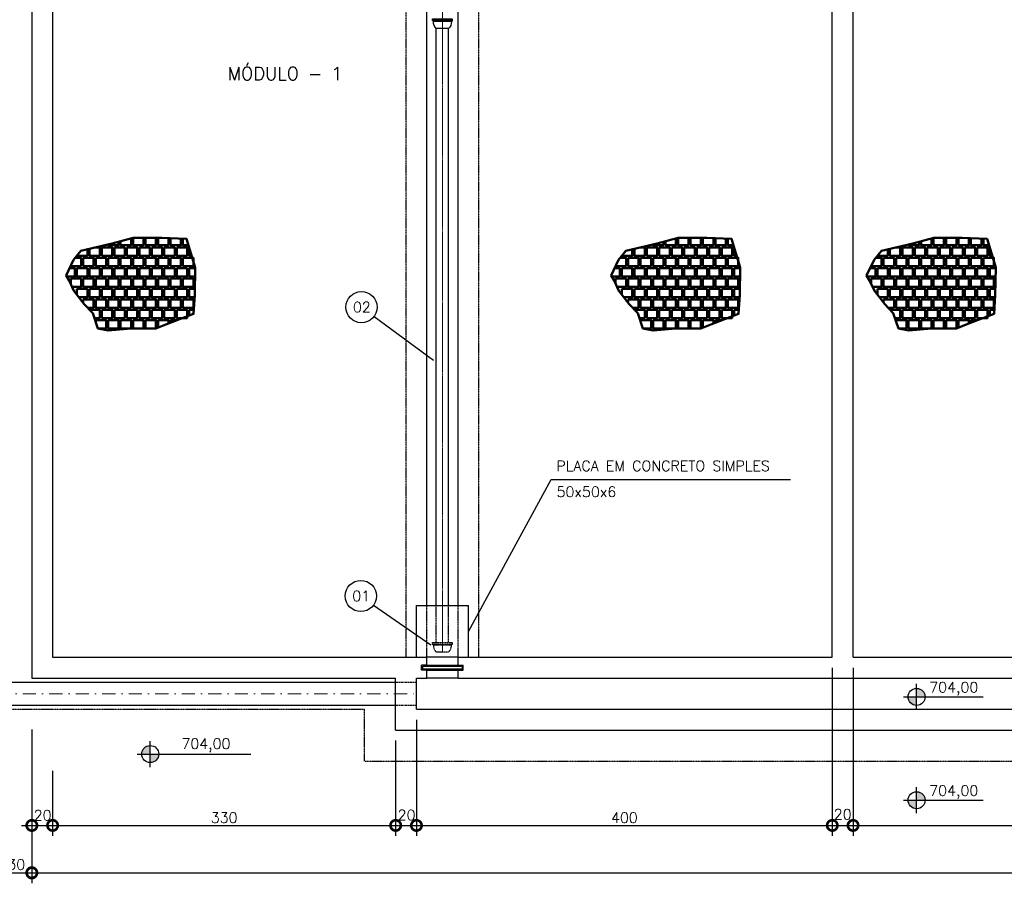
# Model space of a CAD drawing. Header units: millimetres. Extents: x 6229 to 11806, y 8925 to 11505.
# Tile 2 of 12: x 6805 to 7752, y 9398 to 10229. Entities that reach past the tile are written whole.
import ezdxf
from ezdxf.enums import TextEntityAlignment as Align

# ---------------------------------------------------------------- set-up
doc = ezdxf.new("R2010")
doc.units = ezdxf.units.MM
doc.header["$LTSCALE"] = 0.1
doc.header["$MEASUREMENT"] = 0
for name, pattern in [('DASHDOT', [25.4, 12.7, -6.35, 0, -6.35]), ('DASHED', [0.75, 0.5, -0.25]), ('HIDDEN', [9.525, 6.35, -3.175])]:
    doc.linetypes.add(name, pattern=pattern)
doc.layers.get('Defpoints').update_dxf_attribs({"color": 200})
for name, color, linetype, lineweight in [('BAR-EIXOS', 7, 'DASHDOT', 20), ('BAR-PECAS', 2, 'Continuous', 30), ('PAREDE4', 3, 'Continuous', 50)]:
    doc.layers.add(name, color=color, linetype=linetype, lineweight=lineweight)
for name, color, linetype in [('COTAS', 16, 'Continuous'), ('DIM', 7, 'Continuous'), ('ELEVAÇÃO', 2, 'Continuous'), ('ESTRUTURA', 6, 'Continuous'), ('LFINA', 3, 'Continuous'), ('LIMHATRA', 2, 'HIDDEN'), ('PAREDE', 6, 'Continuous'), ('RELAÇÀO', 2, 'Continuous'), ('TEXTO', 2, 'Continuous')]:
    doc.layers.add(name, color=color, linetype=linetype)
doc.styles.add('ROMANS', font='ROMANS.shx')
doc.dimstyles.new('DIM50', dxfattribs={"dimscale": 0, "dimtxt": 10, "dimasz": 20, "dimexe": 10, "dimexo": 10, "dimgap": 2.5, "dimtad": 1, "dimdec": 0, "dimtxsty": 'ROMANS', "dimblk": 'ARCHTICK', "dimblk1": 'DOTSMALL', "dimblk2": 'DOTSMALL', "dimsah": 1, "dimcen": 2.5, "dimdle": 10, "dimclrd": 7, "dimclre": 7, "dimclrt": 2, "dimazin": 0, "dimtfac": 1, "dimtdec": 0, "dimtmove": 2, "dimatfit": 3, "dimldrblk": 'ARCHTICK', "dimfxl": 0, "dimarcsym": 0})

# ---------------------------------------------------------------- blocks, each defined once
blk = doc.blocks.new('_DOTSMALL')
at = {"color": 0, "linetype": 'ByBlock', "const_width": 0.5}
blk.add_lwpolyline([(-0.0625, 0, 1), (0.0625, 0, 1)], format="xyb", close=True, dxfattribs=at)
blk = doc.blocks.new('*D12')
at = {"layer": 'Defpoints', "color": 0}
for p in [(6816.66, 9556.28), (6836.66, 9516.28), (6836.66, 9453.9)]:
    blk.add_point(p, dxfattribs=at)
at = {"layer": 'DIM', "color": 7, "lineweight": -2}
for p, q in [((6816.66, 9546.28), (6816.66, 9443.9)), ((6836.66, 9506.28), (6836.66, 9443.9)), ((6806.66, 9453.9), (6846.66, 9453.9))]:
    blk.add_line(p, q, dxfattribs=at)
at = {"layer": 'DIM', "color": 7, "lineweight": -2, "xscale": 20, "yscale": 20, "zscale": 20, "rotation": 180}
blk.add_blockref('_DOTSMALL', (6816.66, 9453.9), dxfattribs=at)
at = {"layer": 'DIM', "color": 7, "lineweight": -2, "xscale": 20, "yscale": 20, "zscale": 20}
blk.add_blockref('_DOTSMALL', (6836.66, 9453.9), dxfattribs=at)
at = {"layer": 'DIM', "color": 2, "insert": (6827.02, 9463.69), "char_height": 10, "attachment_point": 5, "style": 'ROMANS'}
blk.add_mtext('20', dxfattribs=at)
blk = doc.blocks.new('_ArchTick')
at = {"layer": 'COTAS', "color": 0, "const_width": 0.15}
blk.add_lwpolyline([(-0.5, -0.5), (0.5, 0.5)], dxfattribs=at)
blk = doc.blocks.new('*D13')
at = {"layer": 'Defpoints', "color": 0}
for p in [(7166.66, 9545.65), (6836.66, 9516.28), (7166.66, 9453.9)]:
    blk.add_point(p, dxfattribs=at)
at = {"layer": 'DIM', "color": 7, "lineweight": -2}
for p, q in [((7166.66, 9535.65), (7166.66, 9443.9)), ((6836.66, 9506.28), (6836.66, 9443.9)), ((6826.66, 9453.9), (7176.66, 9453.9))]:
    blk.add_line(p, q, dxfattribs=at)
at = {"layer": 'DIM', "color": 7, "lineweight": -2, "xscale": 20, "yscale": 20, "zscale": 20, "rotation": 180}
blk.add_blockref('_DOTSMALL', (6836.66, 9453.9), dxfattribs=at)
at = {"layer": 'DIM', "color": 7, "lineweight": -2, "xscale": 20, "yscale": 20, "zscale": 20}
blk.add_blockref('_DOTSMALL', (7166.66, 9453.9), dxfattribs=at)
at = {"layer": 'DIM', "color": 2, "insert": (7001.66, 9461.4), "char_height": 10, "attachment_point": 5, "style": 'ROMANS'}
blk.add_mtext('330', dxfattribs=at)
blk = doc.blocks.new('*D14')
at = {"layer": 'Defpoints', "color": 0}
for p in [(7186.66, 9545.65), (7166.66, 9516.28), (7186.66, 9453.9)]:
    blk.add_point(p, dxfattribs=at)
at = {"layer": 'DIM', "color": 7, "lineweight": -2}
for p, q in [((7186.66, 9535.65), (7186.66, 9443.9)), ((7166.66, 9506.28), (7166.66, 9443.9)), ((7156.66, 9453.9), (7196.66, 9453.9))]:
    blk.add_line(p, q, dxfattribs=at)
at = {"layer": 'DIM', "color": 7, "lineweight": -2, "xscale": 20, "yscale": 20, "zscale": 20, "rotation": 180}
blk.add_blockref('_DOTSMALL', (7166.66, 9453.9), dxfattribs=at)
at = {"layer": 'DIM', "color": 7, "lineweight": -2, "xscale": 20, "yscale": 20, "zscale": 20}
blk.add_blockref('_DOTSMALL', (7186.66, 9453.9), dxfattribs=at)
at = {"layer": 'DIM', "color": 2, "insert": (7177.14, 9463.9), "char_height": 10, "attachment_point": 5, "style": 'ROMANS'}
blk.add_mtext('20', dxfattribs=at)
blk = doc.blocks.new('*D15')
at = {"layer": 'Defpoints', "color": 0}
for p in [(9916.66, 9506.28), (6816.66, 9443.9), (9916.66, 9408.38)]:
    blk.add_point(p, dxfattribs=at)
at = {"layer": 'DIM', "color": 7, "lineweight": -2}
for p, q in [((9916.66, 9496.28), (9916.66, 9398.38)), ((6816.66, 9433.9), (6816.66, 9398.38)), ((6806.66, 9408.38), (9926.66, 9408.38))]:
    blk.add_line(p, q, dxfattribs=at)
at = {"layer": 'DIM', "color": 7, "lineweight": -2, "xscale": 20, "yscale": 20, "zscale": 20, "rotation": 180}
blk.add_blockref('_DOTSMALL', (6816.66, 9408.38), dxfattribs=at)
at = {"layer": 'DIM', "color": 7, "lineweight": -2, "xscale": 20, "yscale": 20, "zscale": 20}
blk.add_blockref('_DOTSMALL', (9916.66, 9408.38), dxfattribs=at)
at = {"layer": 'DIM', "color": 2, "insert": (8366.66, 9415.88), "char_height": 10, "attachment_point": 5, "style": 'ROMANS'}
blk.add_mtext('3100', dxfattribs=at)
blk = doc.blocks.new('*D19')
at = {"layer": 'Defpoints', "color": 0}
for p in [(6786.66, 9526.28), (6816.66, 9470.59), (6816.66, 9408.2)]:
    blk.add_point(p, dxfattribs=at)
at = {"layer": 'DIM', "color": 7, "lineweight": -2}
for p, q in [((6786.66, 9516.28), (6786.66, 9398.2)), ((6816.66, 9460.59), (6816.66, 9398.2)), ((6776.66, 9408.2), (6826.66, 9408.2))]:
    blk.add_line(p, q, dxfattribs=at)
at = {"layer": 'DIM', "color": 7, "lineweight": -2, "xscale": 20, "yscale": 20, "zscale": 20, "rotation": 180}
blk.add_blockref('_DOTSMALL', (6786.66, 9408.2), dxfattribs=at)
at = {"layer": 'DIM', "color": 7, "lineweight": -2, "xscale": 20, "yscale": 20, "zscale": 20}
blk.add_blockref('_DOTSMALL', (6816.66, 9408.2), dxfattribs=at)
at = {"layer": 'DIM', "color": 2, "insert": (6801.74, 9416.27), "char_height": 10, "attachment_point": 5, "style": 'ROMANS'}
blk.add_mtext('30', dxfattribs=at)
blk = doc.blocks.new('*D47')
at = {"layer": 'Defpoints', "color": 0}
for p in [(7586.66, 9615.65), (7186.66, 9565.65), (7586.66, 9453.9)]:
    blk.add_point(p, dxfattribs=at)
at = {"layer": 'DIM', "color": 7, "lineweight": -2}
for p, q in [((7586.66, 9605.65), (7586.66, 9443.9)), ((7186.66, 9555.65), (7186.66, 9443.9)), ((7176.66, 9453.9), (7596.66, 9453.9))]:
    blk.add_line(p, q, dxfattribs=at)
at = {"layer": 'DIM', "color": 7, "lineweight": -2, "xscale": 20, "yscale": 20, "zscale": 20, "rotation": 180}
blk.add_blockref('_DOTSMALL', (7186.66, 9453.9), dxfattribs=at)
at = {"layer": 'DIM', "color": 7, "lineweight": -2, "xscale": 20, "yscale": 20, "zscale": 20}
blk.add_blockref('_DOTSMALL', (7586.66, 9453.9), dxfattribs=at)
at = {"layer": 'DIM', "color": 2, "insert": (7386.66, 9461.4), "char_height": 10, "attachment_point": 5, "style": 'ROMANS'}
blk.add_mtext('400', dxfattribs=at)
blk = doc.blocks.new('*D48')
at = {"layer": 'Defpoints', "color": 0}
for p in [(7586.66, 9615.65), (7606.66, 9615.65), (7606.66, 9453.9)]:
    blk.add_point(p, dxfattribs=at)
at = {"layer": 'DIM', "color": 7, "lineweight": -2}
for p, q in [((7586.66, 9605.65), (7586.66, 9443.9)), ((7606.66, 9605.65), (7606.66, 9443.9)), ((7576.66, 9453.9), (7616.66, 9453.9))]:
    blk.add_line(p, q, dxfattribs=at)
at = {"layer": 'DIM', "color": 7, "lineweight": -2, "xscale": 20, "yscale": 20, "zscale": 20, "rotation": 180}
blk.add_blockref('_DOTSMALL', (7586.66, 9453.9), dxfattribs=at)
at = {"layer": 'DIM', "color": 7, "lineweight": -2, "xscale": 20, "yscale": 20, "zscale": 20}
blk.add_blockref('_DOTSMALL', (7606.66, 9453.9), dxfattribs=at)
at = {"layer": 'DIM', "color": 2, "insert": (7596.66, 9464.59), "char_height": 10, "attachment_point": 5, "style": 'ROMANS'}
blk.add_mtext('20', dxfattribs=at)
blk = doc.blocks.new('*D49')
at = {"layer": 'Defpoints', "color": 0}
for p in [(7606.66, 9615.65), (7966.66, 9595.65), (7966.66, 9453.9)]:
    blk.add_point(p, dxfattribs=at)
at = {"layer": 'DIM', "color": 7, "lineweight": -2}
for p, q in [((7606.66, 9605.65), (7606.66, 9443.9)), ((7966.66, 9585.65), (7966.66, 9443.9)), ((7596.66, 9453.9), (7976.66, 9453.9))]:
    blk.add_line(p, q, dxfattribs=at)
at = {"layer": 'DIM', "color": 7, "lineweight": -2, "xscale": 20, "yscale": 20, "zscale": 20, "rotation": 180}
blk.add_blockref('_DOTSMALL', (7606.66, 9453.9), dxfattribs=at)
at = {"layer": 'DIM', "color": 7, "lineweight": -2, "xscale": 20, "yscale": 20, "zscale": 20}
blk.add_blockref('_DOTSMALL', (7966.66, 9453.9), dxfattribs=at)
at = {"layer": 'DIM', "color": 2, "insert": (7786.66, 9461.4), "char_height": 10, "attachment_point": 5, "style": 'ROMANS'}
blk.add_mtext('360', dxfattribs=at)

msp = doc.modelspace()

# ---------------------------------------------------------------- hatches: boundary and pattern name
at = {"layer": 'ELEVAÇÃO'}
h = msp.add_hatch(color=256, dxfattribs=at)
h.paths.add_polyline_path([(7667.79, 9585.78), (7667.79, 9577.58), (7675.99, 9577.58, 0.414214)])
h.paths.add_polyline_path([(7667.79, 9577.58), (7659.59, 9577.58, 0.414214), (7667.79, 9569.38)])
h = msp.add_hatch(color=256, dxfattribs=at)
h.paths.add_polyline_path([(6930.58, 9530.79), (6930.58, 9522.59), (6922.38, 9522.59, -0.414214)])
h.paths.add_polyline_path([(6930.58, 9522.59), (6938.78, 9522.59, -0.414214), (6930.58, 9514.39)])
h = msp.add_hatch(color=256, dxfattribs=at)
h.paths.add_polyline_path([(7667.79, 9486.37), (7667.79, 9478.17), (7675.99, 9478.17, 0.414214)])
h.paths.add_polyline_path([(7667.79, 9478.17), (7659.59, 9478.17, 0.414214), (7667.79, 9469.97)])

# ---------------------------------------------------------------- linework, layer by layer
at = {"layer": 'BAR-EIXOS', "ltscale": 0.1}
for p, q in [((7211.66, 10220.65), (7211.66, 10820.65)), ((7211.66, 9620.65), (7211.66, 10220.65))]:
    msp.add_line(p, q, dxfattribs=at)
at = {"layer": 'BAR-EIXOS'}
for q in [(7211.66, 9630.45), (7211.66, 9629.85)]:
    msp.add_line((7211.66, 9620.65), q, dxfattribs=at)
at = {"layer": 'BAR-EIXOS', "ltscale": 10}
msp.add_line((6399.91, 9580.65), (7186.66, 9580.65), dxfattribs=at)
at = {"layer": 'BAR-PECAS'}
for p, q in [((7221.11, 10228.33), (7202.21, 10228.33)), ((7220.27, 10227.49), (7203.05, 10227.49)), ((7205.76, 9665.65), (7205.76, 10220.65)), ((7217.56, 9665.65), (7217.56, 10220.65))]:
    msp.add_line(p, q, dxfattribs=at)
at = {"layer": 'BAR-PECAS', "linetype": 'DASHED'}
for p, q in [((7205.76, 9630.1), (7205.76, 9665.65)), ((7217.56, 9630.1), (7217.56, 9665.65)), ((7221.11, 9628.08), (7202.21, 9628.08)), ((7220.27, 9627.24), (7203.05, 9627.24))]:
    msp.add_line(p, q, dxfattribs=at)
at = {"layer": 'BAR-PECAS', "ltscale": 12}
msp.add_line((6400.22, 9591.75), (7166.66, 9591.75), dxfattribs=at)
at = {"layer": 'BAR-PECAS', "linetype": 'DASHED', "ltscale": 20}
msp.add_line((7166.66, 9591.75), (7186.66, 9591.75), dxfattribs=at)
at = {"layer": 'BAR-PECAS'}
msp.add_lwpolyline([(7205.76, 10220.65, -0.214214), (7203.05, 10227.49), (7202.21, 10228.33), (7202.21, 10230.1), (7221.11, 10230.1), (7221.11, 10228.33), (7220.27, 10227.49, -0.214214), (7217.56, 10220.65)], format="xyb", close=True, dxfattribs=at)
at = {"layer": 'BAR-PECAS', "linetype": 'DASHED'}
msp.add_lwpolyline([(7205.76, 9620.65, -0.214214), (7203.05, 9627.24), (7202.21, 9628.08), (7202.21, 9629.85), (7221.11, 9629.85), (7221.11, 9628.08), (7220.27, 9627.24, -0.214214), (7217.56, 9620.65)], format="xyb", close=True, dxfattribs=at)
at = {"layer": 'BAR-PECAS', "ltscale": 12}
msp.add_lwpolyline([(6400.22, 9569.55), (7166.66, 9569.55)], dxfattribs=at)
at = {"layer": 'BAR-PECAS', "linetype": 'DASHED', "ltscale": 20}
msp.add_lwpolyline([(7166.66, 9569.55), (7186.66, 9569.55)], dxfattribs=at)
at = {"layer": 'ELEVAÇÃO', "color": 3, "linetype": 'Continuous'}
for p, q in [((7667.79, 9565.08), (7667.79, 9590.08)), ((7655.29, 9577.58), (7731.71, 9577.58)), ((6930.58, 9510.09), (6930.58, 9535.09)), ((6918.08, 9522.59), (7027.29, 9522.59)), ((7667.79, 9465.67), (7667.79, 9490.67)), ((7655.29, 9478.17), (7731.71, 9478.17))]:
    msp.add_line(p, q, dxfattribs=at)
for centre in [(7667.79, 9577.58), (6930.58, 9522.59), (7667.79, 9478.17)]:
    msp.add_circle(centre, 8.2, dxfattribs=at)
at = {"layer": 'ESTRUTURA'}
for p, q in [((6816.66, 11135.65), (6816.66, 9595.65)), ((6836.66, 11115.65), (6836.66, 9615.65)), ((7586.66, 9615.65), (7586.66, 11115.65)), ((7606.66, 9615.65), (7606.66, 11115.65)), ((6836.66, 9615.65), (7196.66, 9615.65)), ((7196.66, 9608.15), (7196.66, 9615.65)), ((7226.66, 9615.65), (7586.66, 9615.65)), ((7226.66, 9608.15), (7226.66, 9615.65)), ((7606.66, 9615.65), (7966.66, 9615.65)), ((7191.66, 9603.15), (7191.66, 9608.15)), ((7196.66, 9608.15), (7191.66, 9608.15)), ((7226.66, 9608.15), (7231.66, 9608.15)), ((7231.66, 9603.15), (7231.66, 9608.15)), ((6816.66, 9595.65), (7166.66, 9595.65)), ((7166.66, 9545.65), (7166.66, 9595.65)), ((7186.66, 9565.65), (7186.66, 9595.65)), ((7186.66, 9595.65), (7196.66, 9595.65)), ((7196.66, 9603.15), (7191.66, 9603.15)), ((7196.66, 9595.65), (7196.66, 9603.15)), ((7226.66, 9595.65), (7226.66, 9603.15)), ((7226.66, 9603.15), (7231.66, 9603.15)), ((7226.66, 9595.65), (7966.66, 9595.65)), ((7186.66, 9565.65), (9896.66, 9565.65)), ((7166.66, 9545.65), (9916.66, 9545.65))]:
    msp.add_line(p, q, dxfattribs=at)
at = {"layer": 'ESTRUTURA', "color": 3}
for p, q in [((7196.66, 9665.65), (7196.66, 11115.65)), ((7226.66, 9665.65), (7226.66, 11115.65))]:
    msp.add_line(p, q, dxfattribs=at)
at = {"layer": 'ESTRUTURA', "color": 8}
for p, q in [((7186.66, 9615.65), (7186.66, 9665.65)), ((7186.66, 9665.65), (7236.66, 9665.65)), ((7236.66, 9615.65), (7236.66, 9665.65))]:
    msp.add_line(p, q, dxfattribs=at)
at = {"layer": 'ESTRUTURA', "color": 9}
for p, q in [((7226.66, 9615.65), (7196.66, 9615.65)), ((7226.66, 9595.65), (7196.66, 9595.65))]:
    msp.add_line(p, q, dxfattribs=at)
at = {"layer": 'LFINA'}
msp.add_lwpolyline([(7230.66, 9604.15), (7192.66, 9604.15), (7192.66, 9607.15), (7230.66, 9607.15)], close=True, dxfattribs=at)
at = {"layer": 'LIMHATRA', "color": 3, "linetype": 'HIDDEN', "ltscale": 0.05}
for p, q in [((7176.66, 9615.65), (7176.66, 11115.65)), ((7246.66, 9615.65), (7246.66, 11115.65))]:
    msp.add_line(p, q, dxfattribs=at)
at = {"layer": 'LIMHATRA', "color": 3, "linetype": 'HIDDEN', "ltscale": 0.1}
for p, q in [((7196.66, 9615.65), (7196.66, 9665.65)), ((7226.66, 9615.65), (7226.66, 9665.65))]:
    msp.add_line(p, q, dxfattribs=at)
at = {"layer": 'LIMHATRA', "linetype": 'HIDDEN', "ltscale": 0.05}
for p, q in [((6786.66, 9565.65), (7136.66, 9565.65)), ((7136.66, 9515.65), (7136.66, 9565.65)), ((7136.66, 9515.65), (9946.66, 9515.65))]:
    msp.add_line(p, q, dxfattribs=at)
at = {"layer": 'PAREDE', "color": 9}
for p, q in [((7196.66, 9608.15), (7226.66, 9608.15)), ((7196.66, 9603.15), (7226.66, 9603.15))]:
    msp.add_line(p, q, dxfattribs=at)
at = {"layer": 'PAREDE4'}
for p, q in [((6864.09, 9992.09), (6854.09, 9992.09)), ((7388.29, 9992.09), (7378.29, 9992.09)), ((7634.09, 9992.09), (7624.09, 9992.09))]:
    msp.add_line(p, q, dxfattribs=at)
at = {"layer": 'PAREDE4', "color": 7}
for points in [[(6945.48, 9936.01), (6972.27, 9946.09), (6973.43, 9964.3), (6973.9, 9990.6), (6965.57, 10018.26), (6941.66, 10019.41), (6914.29, 10019.22), (6894, 10013.91), (6863.85, 10006.93), (6856.87, 9998.11), (6849.66, 9983.14), (6852.58, 9978.28), (6857.12, 9968.23), (6867.18, 9955.59), (6875.29, 9946.84), (6880.31, 9932.09), (6890.17, 9930.17), (6912.09, 9932.09), (6936.09, 9932.09)], [(7469.69, 9936.01), (7496.48, 9946.09), (7497.63, 9964.3), (7498.1, 9990.6), (7489.77, 10018.26), (7465.86, 10019.41), (7438.49, 10019.22), (7418.21, 10013.91), (7388.05, 10006.93), (7381.07, 9998.11), (7373.87, 9983.14), (7376.78, 9978.28), (7381.33, 9968.23), (7391.38, 9955.59), (7399.49, 9946.84), (7404.51, 9932.09), (7414.37, 9930.17), (7436.29, 9932.09), (7460.29, 9932.09)], [(7715.48, 9936.01), (7742.27, 9946.09), (7743.43, 9964.3), (7743.9, 9990.6), (7735.57, 10018.26), (7711.66, 10019.41), (7684.29, 10019.22), (7664, 10013.91), (7633.85, 10006.93), (7626.87, 9998.11), (7619.66, 9983.14), (7622.58, 9978.28), (7627.12, 9968.23), (7637.18, 9955.59), (7645.29, 9946.84), (7650.31, 9932.09), (7660.17, 9930.17), (7682.09, 9932.09), (7706.09, 9932.09)]]:
    msp.add_lwpolyline(points, close=True, dxfattribs=at)
at = {"layer": 'PAREDE4'}
for points in [[(6890.09, 10013.01), (6890.09, 10012.09), (6900.09, 10012.09), (6900.09, 10015.5)], [(6902.09, 10016.03), (6902.09, 10012.09), (6912.09, 10012.09), (6912.09, 10018.64)], [(6914.09, 10019.17), (6914.09, 10012.09), (6924.09, 10012.09), (6924.09, 10019.29)], [(6926.09, 10019.3), (6926.09, 10012.09), (6936.09, 10012.09), (6936.09, 10019.37)], [(6938.09, 10019.39), (6938.09, 10012.09), (6948.09, 10012.09), (6948.09, 10019.1)], [(6950.09, 10019), (6950.09, 10012.09), (6960.09, 10012.09), (6960.09, 10018.52)], [(6962.09, 10018.42), (6962.09, 10012.09), (6967.42, 10012.09)], [(7414.29, 10013.01), (7414.29, 10012.09), (7424.29, 10012.09), (7424.29, 10015.5)], [(7426.29, 10016.03), (7426.29, 10012.09), (7436.29, 10012.09), (7436.29, 10018.64)], [(7438.29, 10019.17), (7438.29, 10012.09), (7448.29, 10012.09), (7448.29, 10019.29)], [(7450.29, 10019.3), (7450.29, 10012.09), (7460.29, 10012.09), (7460.29, 10019.37)], [(7462.29, 10019.39), (7462.29, 10012.09), (7472.29, 10012.09), (7472.29, 10019.1)], [(7474.29, 10019), (7474.29, 10012.09), (7484.29, 10012.09), (7484.29, 10018.52)], [(7486.29, 10018.42), (7486.29, 10012.09), (7491.63, 10012.09)], [(7660.09, 10013.01), (7660.09, 10012.09), (7670.09, 10012.09), (7670.09, 10015.5)], [(7672.09, 10016.03), (7672.09, 10012.09), (7682.09, 10012.09), (7682.09, 10018.64)], [(7684.09, 10019.17), (7684.09, 10012.09), (7694.09, 10012.09), (7694.09, 10019.29)], [(7696.09, 10019.3), (7696.09, 10012.09), (7706.09, 10012.09), (7706.09, 10019.37)], [(7708.09, 10019.39), (7708.09, 10012.09), (7718.09, 10012.09), (7718.09, 10019.1)], [(7720.09, 10019), (7720.09, 10012.09), (7730.09, 10012.09), (7730.09, 10018.52)], [(7732.09, 10018.42), (7732.09, 10012.09), (7737.42, 10012.09)], [(6860.09, 10002.18), (6860.09, 10002.09), (6870.09, 10002.09), (6870.09, 10008.37)], [(6872.09, 10008.84), (6872.09, 10002.09), (6882.09, 10002.09), (6882.09, 10010.09), (6877.49, 10010.09)], [(6884.09, 10010.09), (6884.09, 10002.09), (6894.09, 10002.09), (6894.09, 10010.09), (6884.09, 10010.09)], [(6896.09, 10010.09), (6896.09, 10002.09), (6906.09, 10002.09), (6906.09, 10010.09), (6896.09, 10010.09)], [(6908.09, 10010.09), (6908.09, 10002.09), (6918.09, 10002.09), (6918.09, 10010.09), (6908.09, 10010.09)], [(6920.09, 10010.09), (6920.09, 10002.09), (6930.09, 10002.09), (6930.09, 10010.09), (6920.09, 10010.09)], [(6932.09, 10010.09), (6932.09, 10002.09), (6942.09, 10002.09), (6942.09, 10010.09), (6932.09, 10010.09)], [(6944.09, 10010.09), (6944.09, 10002.09), (6954.09, 10002.09), (6954.09, 10010.09), (6944.09, 10010.09)], [(6956.09, 10010.09), (6956.09, 10002.09), (6966.09, 10002.09), (6966.09, 10010.09), (6956.09, 10010.09)], [(6968.09, 10010.09), (6968.09, 10002.09), (6970.44, 10002.09)], [(7384.29, 10002.18), (7384.29, 10002.09), (7394.29, 10002.09), (7394.29, 10008.37)], [(7396.29, 10008.84), (7396.29, 10002.09), (7406.29, 10002.09), (7406.29, 10010.09), (7401.7, 10010.09)], [(7408.29, 10010.09), (7408.29, 10002.09), (7418.29, 10002.09), (7418.29, 10010.09), (7408.29, 10010.09)], [(7420.29, 10010.09), (7420.29, 10002.09), (7430.29, 10002.09), (7430.29, 10010.09), (7420.29, 10010.09)], [(7432.29, 10010.09), (7432.29, 10002.09), (7442.29, 10002.09), (7442.29, 10010.09), (7432.29, 10010.09)], [(7444.29, 10010.09), (7444.29, 10002.09), (7454.29, 10002.09), (7454.29, 10010.09), (7444.29, 10010.09)], [(7456.29, 10010.09), (7456.29, 10002.09), (7466.29, 10002.09), (7466.29, 10010.09), (7456.29, 10010.09)], [(7468.29, 10010.09), (7468.29, 10002.09), (7478.29, 10002.09), (7478.29, 10010.09), (7468.29, 10010.09)], [(7480.29, 10010.09), (7480.29, 10002.09), (7490.29, 10002.09), (7490.29, 10010.09), (7480.29, 10010.09)], [(7492.29, 10010.09), (7492.29, 10002.09), (7494.64, 10002.09)], [(7630.09, 10002.18), (7630.09, 10002.09), (7640.09, 10002.09), (7640.09, 10008.37)], [(7642.09, 10008.84), (7642.09, 10002.09), (7652.09, 10002.09), (7652.09, 10010.09), (7647.49, 10010.09)], [(7654.09, 10010.09), (7654.09, 10002.09), (7664.09, 10002.09), (7664.09, 10010.09), (7654.09, 10010.09)], [(7666.09, 10010.09), (7666.09, 10002.09), (7676.09, 10002.09), (7676.09, 10010.09), (7666.09, 10010.09)], [(7678.09, 10010.09), (7678.09, 10002.09), (7688.09, 10002.09), (7688.09, 10010.09), (7678.09, 10010.09)], [(7690.09, 10010.09), (7690.09, 10002.09), (7700.09, 10002.09), (7700.09, 10010.09), (7690.09, 10010.09)], [(7702.09, 10010.09), (7702.09, 10002.09), (7712.09, 10002.09), (7712.09, 10010.09), (7702.09, 10010.09)], [(7714.09, 10010.09), (7714.09, 10002.09), (7724.09, 10002.09), (7724.09, 10010.09), (7714.09, 10010.09)], [(7726.09, 10010.09), (7726.09, 10002.09), (7736.09, 10002.09), (7736.09, 10010.09), (7726.09, 10010.09)], [(7738.09, 10010.09), (7738.09, 10002.09), (7740.44, 10002.09)], [(6854.09, 9992.34), (6854.09, 9992.09), (6864.09, 9992.09), (6864.09, 10000.09), (6858.43, 10000.09)], [(6866.09, 10000.09), (6866.09, 9992.09), (6876.09, 9992.09), (6876.09, 10000.09), (6866.09, 10000.09)], [(6878.09, 10000.09), (6878.09, 9992.09), (6888.09, 9992.09), (6888.09, 10000.09), (6878.09, 10000.09)], [(6890.09, 10000.09), (6890.09, 9992.09), (6900.09, 9992.09), (6900.09, 10000.09), (6890.09, 10000.09)], [(6902.09, 10000.09), (6902.09, 9992.09), (6912.09, 9992.09), (6912.09, 10000.09), (6902.09, 10000.09)], [(6914.09, 10000.09), (6914.09, 9992.09), (6924.09, 9992.09), (6924.09, 10000.09), (6914.09, 10000.09)], [(6926.09, 10000.09), (6926.09, 9992.09), (6936.09, 9992.09), (6936.09, 10000.09), (6926.09, 10000.09)], [(6938.09, 10000.09), (6938.09, 9992.09), (6948.09, 9992.09), (6948.09, 10000.09), (6938.09, 10000.09)], [(6950.09, 10000.09), (6950.09, 9992.09), (6960.09, 9992.09), (6960.09, 10000.09), (6950.09, 10000.09)], [(6962.09, 10000.09), (6962.09, 9992.09), (6972.09, 9992.09), (6972.09, 10000.09), (6962.09, 10000.09)], [(7378.29, 9992.34), (7378.29, 9992.09), (7388.29, 9992.09), (7388.29, 10000.09), (7382.64, 10000.09)], [(7390.29, 10000.09), (7390.29, 9992.09), (7400.29, 9992.09), (7400.29, 10000.09), (7390.29, 10000.09)], [(7402.29, 10000.09), (7402.29, 9992.09), (7412.29, 9992.09), (7412.29, 10000.09), (7402.29, 10000.09)], [(7414.29, 10000.09), (7414.29, 9992.09), (7424.29, 9992.09), (7424.29, 10000.09), (7414.29, 10000.09)], [(7426.29, 10000.09), (7426.29, 9992.09), (7436.29, 9992.09), (7436.29, 10000.09), (7426.29, 10000.09)], [(7438.29, 10000.09), (7438.29, 9992.09), (7448.29, 9992.09), (7448.29, 10000.09), (7438.29, 10000.09)], [(7450.29, 10000.09), (7450.29, 9992.09), (7460.29, 9992.09), (7460.29, 10000.09), (7450.29, 10000.09)], [(7462.29, 10000.09), (7462.29, 9992.09), (7472.29, 9992.09), (7472.29, 10000.09), (7462.29, 10000.09)], [(7474.29, 10000.09), (7474.29, 9992.09), (7484.29, 9992.09), (7484.29, 10000.09), (7474.29, 10000.09)], [(7486.29, 10000.09), (7486.29, 9992.09), (7496.29, 9992.09), (7496.29, 10000.09), (7486.29, 10000.09)], [(7624.09, 9992.34), (7624.09, 9992.09), (7634.09, 9992.09), (7634.09, 10000.09), (7628.43, 10000.09)], [(7636.09, 10000.09), (7636.09, 9992.09), (7646.09, 9992.09), (7646.09, 10000.09), (7636.09, 10000.09)], [(7648.09, 10000.09), (7648.09, 9992.09), (7658.09, 9992.09), (7658.09, 10000.09), (7648.09, 10000.09)], [(7660.09, 10000.09), (7660.09, 9992.09), (7670.09, 9992.09), (7670.09, 10000.09), (7660.09, 10000.09)], [(7672.09, 10000.09), (7672.09, 9992.09), (7682.09, 9992.09), (7682.09, 10000.09), (7672.09, 10000.09)], [(7684.09, 10000.09), (7684.09, 9992.09), (7694.09, 9992.09), (7694.09, 10000.09), (7684.09, 10000.09)], [(7696.09, 10000.09), (7696.09, 9992.09), (7706.09, 9992.09), (7706.09, 10000.09), (7696.09, 10000.09)], [(7708.09, 10000.09), (7708.09, 9992.09), (7718.09, 9992.09), (7718.09, 10000.09), (7708.09, 10000.09)], [(7720.09, 10000.09), (7720.09, 9992.09), (7730.09, 9992.09), (7730.09, 10000.09), (7720.09, 10000.09)], [(7732.09, 10000.09), (7732.09, 9992.09), (7742.09, 9992.09), (7742.09, 10000.09), (7732.09, 10000.09)], [(6850.29, 9982.09), (6858.09, 9982.09), (6858.09, 9990.09), (6853.01, 9990.09)], [(6860.09, 9990.09), (6860.09, 9982.09), (6870.09, 9982.09), (6870.09, 9990.09), (6860.09, 9990.09)], [(6872.09, 9990.09), (6872.09, 9982.09), (6882.09, 9982.09), (6882.09, 9990.09), (6872.09, 9990.09)], [(6884.09, 9990.09), (6884.09, 9982.09), (6894.09, 9982.09), (6894.09, 9990.09), (6884.09, 9990.09)], [(6896.09, 9990.09), (6896.09, 9982.09), (6906.09, 9982.09), (6906.09, 9990.09), (6896.09, 9990.09)], [(6908.09, 9990.09), (6908.09, 9982.09), (6918.09, 9982.09), (6918.09, 9990.09), (6908.09, 9990.09)], [(6920.09, 9990.09), (6920.09, 9982.09), (6930.09, 9982.09), (6930.09, 9990.09), (6920.09, 9990.09)], [(6932.09, 9990.09), (6932.09, 9982.09), (6942.09, 9982.09), (6942.09, 9990.09), (6932.09, 9990.09)], [(6944.09, 9990.09), (6944.09, 9982.09), (6954.09, 9982.09), (6954.09, 9990.09), (6944.09, 9990.09)], [(6956.09, 9990.09), (6956.09, 9982.09), (6966.09, 9982.09), (6966.09, 9990.09), (6956.09, 9990.09)], [(6968.09, 9990.09), (6968.09, 9982.09), (6973.75, 9982.09)], [(6973.89, 9990.09), (6968.09, 9990.09)], [(7374.5, 9982.09), (7382.29, 9982.09), (7382.29, 9990.09), (7377.21, 9990.09)], [(7384.29, 9990.09), (7384.29, 9982.09), (7394.29, 9982.09), (7394.29, 9990.09), (7384.29, 9990.09)], [(7396.29, 9990.09), (7396.29, 9982.09), (7406.29, 9982.09), (7406.29, 9990.09), (7396.29, 9990.09)], [(7408.29, 9990.09), (7408.29, 9982.09), (7418.29, 9982.09), (7418.29, 9990.09), (7408.29, 9990.09)], [(7420.29, 9990.09), (7420.29, 9982.09), (7430.29, 9982.09), (7430.29, 9990.09), (7420.29, 9990.09)], [(7432.29, 9990.09), (7432.29, 9982.09), (7442.29, 9982.09), (7442.29, 9990.09), (7432.29, 9990.09)], [(7444.29, 9990.09), (7444.29, 9982.09), (7454.29, 9982.09), (7454.29, 9990.09), (7444.29, 9990.09)], [(7456.29, 9990.09), (7456.29, 9982.09), (7466.29, 9982.09), (7466.29, 9990.09), (7456.29, 9990.09)], [(7468.29, 9990.09), (7468.29, 9982.09), (7478.29, 9982.09), (7478.29, 9990.09), (7468.29, 9990.09)], [(7480.29, 9990.09), (7480.29, 9982.09), (7490.29, 9982.09), (7490.29, 9990.09), (7480.29, 9990.09)], [(7492.29, 9990.09), (7492.29, 9982.09), (7497.95, 9982.09)], [(7498.09, 9990.09), (7492.29, 9990.09)], [(7620.29, 9982.09), (7628.09, 9982.09), (7628.09, 9990.09), (7623.01, 9990.09)], [(7630.09, 9990.09), (7630.09, 9982.09), (7640.09, 9982.09), (7640.09, 9990.09), (7630.09, 9990.09)], [(7642.09, 9990.09), (7642.09, 9982.09), (7652.09, 9982.09), (7652.09, 9990.09), (7642.09, 9990.09)], [(7654.09, 9990.09), (7654.09, 9982.09), (7664.09, 9982.09), (7664.09, 9990.09), (7654.09, 9990.09)], [(7666.09, 9990.09), (7666.09, 9982.09), (7676.09, 9982.09), (7676.09, 9990.09), (7666.09, 9990.09)], [(7678.09, 9990.09), (7678.09, 9982.09), (7688.09, 9982.09), (7688.09, 9990.09), (7678.09, 9990.09)], [(7690.09, 9990.09), (7690.09, 9982.09), (7700.09, 9982.09), (7700.09, 9990.09), (7690.09, 9990.09)], [(7702.09, 9990.09), (7702.09, 9982.09), (7712.09, 9982.09), (7712.09, 9990.09), (7702.09, 9990.09)], [(7714.09, 9990.09), (7714.09, 9982.09), (7724.09, 9982.09), (7724.09, 9990.09), (7714.09, 9990.09)], [(7726.09, 9990.09), (7726.09, 9982.09), (7736.09, 9982.09), (7736.09, 9990.09), (7726.09, 9990.09)], [(7738.09, 9990.09), (7738.09, 9982.09), (7743.75, 9982.09)], [(7743.89, 9990.09), (7738.09, 9990.09)], [(6854.09, 9980.09), (6854.09, 9974.94)], [(6855.38, 9972.09), (6864.09, 9972.09), (6864.09, 9980.09), (6854.09, 9980.09)], [(6866.09, 9980.09), (6866.09, 9972.09), (6876.09, 9972.09), (6876.09, 9980.09), (6866.09, 9980.09)], [(6878.09, 9980.09), (6878.09, 9972.09), (6888.09, 9972.09), (6888.09, 9980.09), (6878.09, 9980.09)], [(6890.09, 9980.09), (6890.09, 9972.09), (6900.09, 9972.09), (6900.09, 9980.09), (6890.09, 9980.09)], [(6902.09, 9980.09), (6902.09, 9972.09), (6912.09, 9972.09), (6912.09, 9980.09), (6902.09, 9980.09)], [(6914.09, 9980.09), (6914.09, 9972.09), (6924.09, 9972.09), (6924.09, 9980.09), (6914.09, 9980.09)], [(6926.09, 9980.09), (6926.09, 9972.09), (6936.09, 9972.09), (6936.09, 9980.09), (6926.09, 9980.09)], [(6938.09, 9980.09), (6938.09, 9972.09), (6948.09, 9972.09), (6948.09, 9980.09), (6938.09, 9980.09)], [(6950.09, 9980.09), (6950.09, 9972.09), (6960.09, 9972.09), (6960.09, 9980.09), (6950.09, 9980.09)], [(6962.09, 9980.09), (6962.09, 9972.09), (6972.09, 9972.09), (6972.09, 9980.09), (6962.09, 9980.09)], [(7378.29, 9980.09), (7378.29, 9974.94)], [(7379.58, 9972.09), (7388.29, 9972.09), (7388.29, 9980.09), (7378.29, 9980.09)], [(7390.29, 9980.09), (7390.29, 9972.09), (7400.29, 9972.09), (7400.29, 9980.09), (7390.29, 9980.09)], [(7402.29, 9980.09), (7402.29, 9972.09), (7412.29, 9972.09), (7412.29, 9980.09), (7402.29, 9980.09)], [(7414.29, 9980.09), (7414.29, 9972.09), (7424.29, 9972.09), (7424.29, 9980.09), (7414.29, 9980.09)], [(7426.29, 9980.09), (7426.29, 9972.09), (7436.29, 9972.09), (7436.29, 9980.09), (7426.29, 9980.09)], [(7438.29, 9980.09), (7438.29, 9972.09), (7448.29, 9972.09), (7448.29, 9980.09), (7438.29, 9980.09)], [(7450.29, 9980.09), (7450.29, 9972.09), (7460.29, 9972.09), (7460.29, 9980.09), (7450.29, 9980.09)], [(7462.29, 9980.09), (7462.29, 9972.09), (7472.29, 9972.09), (7472.29, 9980.09), (7462.29, 9980.09)], [(7474.29, 9980.09), (7474.29, 9972.09), (7484.29, 9972.09), (7484.29, 9980.09), (7474.29, 9980.09)], [(7486.29, 9980.09), (7486.29, 9972.09), (7496.29, 9972.09), (7496.29, 9980.09), (7486.29, 9980.09)], [(7624.09, 9980.09), (7624.09, 9974.94)], [(7625.38, 9972.09), (7634.09, 9972.09), (7634.09, 9980.09), (7624.09, 9980.09)], [(7636.09, 9980.09), (7636.09, 9972.09), (7646.09, 9972.09), (7646.09, 9980.09), (7636.09, 9980.09)], [(7648.09, 9980.09), (7648.09, 9972.09), (7658.09, 9972.09), (7658.09, 9980.09), (7648.09, 9980.09)], [(7660.09, 9980.09), (7660.09, 9972.09), (7670.09, 9972.09), (7670.09, 9980.09), (7660.09, 9980.09)], [(7672.09, 9980.09), (7672.09, 9972.09), (7682.09, 9972.09), (7682.09, 9980.09), (7672.09, 9980.09)], [(7684.09, 9980.09), (7684.09, 9972.09), (7694.09, 9972.09), (7694.09, 9980.09), (7684.09, 9980.09)], [(7696.09, 9980.09), (7696.09, 9972.09), (7706.09, 9972.09), (7706.09, 9980.09), (7696.09, 9980.09)], [(7708.09, 9980.09), (7708.09, 9972.09), (7718.09, 9972.09), (7718.09, 9980.09), (7708.09, 9980.09)], [(7720.09, 9980.09), (7720.09, 9972.09), (7730.09, 9972.09), (7730.09, 9980.09), (7720.09, 9980.09)], [(7732.09, 9980.09), (7732.09, 9972.09), (7742.09, 9972.09), (7742.09, 9980.09), (7732.09, 9980.09)], [(6860.09, 9970.09), (6860.09, 9964.5)], [(6862.01, 9962.09), (6870.09, 9962.09), (6870.09, 9970.09), (6860.09, 9970.09)], [(6872.09, 9970.09), (6872.09, 9962.09), (6882.09, 9962.09), (6882.09, 9970.09), (6872.09, 9970.09)], [(6884.09, 9970.09), (6884.09, 9962.09), (6894.09, 9962.09), (6894.09, 9970.09), (6884.09, 9970.09)], [(6896.09, 9970.09), (6896.09, 9962.09), (6906.09, 9962.09), (6906.09, 9970.09), (6896.09, 9970.09)], [(6908.09, 9970.09), (6908.09, 9962.09), (6918.09, 9962.09), (6918.09, 9970.09), (6908.09, 9970.09)], [(6920.09, 9970.09), (6920.09, 9962.09), (6930.09, 9962.09), (6930.09, 9970.09), (6920.09, 9970.09)], [(6932.09, 9970.09), (6932.09, 9962.09), (6942.09, 9962.09), (6942.09, 9970.09), (6932.09, 9970.09)], [(6944.09, 9970.09), (6944.09, 9962.09), (6954.09, 9962.09), (6954.09, 9970.09), (6944.09, 9970.09)], [(6956.09, 9970.09), (6956.09, 9962.09), (6966.09, 9962.09), (6966.09, 9970.09), (6956.09, 9970.09)], [(6968.09, 9970.09), (6968.09, 9962.09), (6973.29, 9962.09)], [(6973.53, 9970.09), (6968.09, 9970.09)], [(7384.29, 9970.09), (7384.29, 9964.5)], [(7386.21, 9962.09), (7394.29, 9962.09), (7394.29, 9970.09), (7384.29, 9970.09)], [(7396.29, 9970.09), (7396.29, 9962.09), (7406.29, 9962.09), (7406.29, 9970.09), (7396.29, 9970.09)], [(7408.29, 9970.09), (7408.29, 9962.09), (7418.29, 9962.09), (7418.29, 9970.09), (7408.29, 9970.09)], [(7420.29, 9970.09), (7420.29, 9962.09), (7430.29, 9962.09), (7430.29, 9970.09), (7420.29, 9970.09)], [(7432.29, 9970.09), (7432.29, 9962.09), (7442.29, 9962.09), (7442.29, 9970.09), (7432.29, 9970.09)], [(7444.29, 9970.09), (7444.29, 9962.09), (7454.29, 9962.09), (7454.29, 9970.09), (7444.29, 9970.09)], [(7456.29, 9970.09), (7456.29, 9962.09), (7466.29, 9962.09), (7466.29, 9970.09), (7456.29, 9970.09)], [(7468.29, 9970.09), (7468.29, 9962.09), (7478.29, 9962.09), (7478.29, 9970.09), (7468.29, 9970.09)], [(7480.29, 9970.09), (7480.29, 9962.09), (7490.29, 9962.09), (7490.29, 9970.09), (7480.29, 9970.09)], [(7492.29, 9970.09), (7492.29, 9962.09), (7497.49, 9962.09)], [(7497.73, 9970.09), (7492.29, 9970.09)], [(7630.09, 9970.09), (7630.09, 9964.5)], [(7632.01, 9962.09), (7640.09, 9962.09), (7640.09, 9970.09), (7630.09, 9970.09)], [(7642.09, 9970.09), (7642.09, 9962.09), (7652.09, 9962.09), (7652.09, 9970.09), (7642.09, 9970.09)], [(7654.09, 9970.09), (7654.09, 9962.09), (7664.09, 9962.09), (7664.09, 9970.09), (7654.09, 9970.09)], [(7666.09, 9970.09), (7666.09, 9962.09), (7676.09, 9962.09), (7676.09, 9970.09), (7666.09, 9970.09)], [(7678.09, 9970.09), (7678.09, 9962.09), (7688.09, 9962.09), (7688.09, 9970.09), (7678.09, 9970.09)], [(7690.09, 9970.09), (7690.09, 9962.09), (7700.09, 9962.09), (7700.09, 9970.09), (7690.09, 9970.09)], [(7702.09, 9970.09), (7702.09, 9962.09), (7712.09, 9962.09), (7712.09, 9970.09), (7702.09, 9970.09)], [(7714.09, 9970.09), (7714.09, 9962.09), (7724.09, 9962.09), (7724.09, 9970.09), (7714.09, 9970.09)], [(7726.09, 9970.09), (7726.09, 9962.09), (7736.09, 9962.09), (7736.09, 9970.09), (7726.09, 9970.09)], [(7738.09, 9970.09), (7738.09, 9962.09), (7743.29, 9962.09)], [(7743.53, 9970.09), (7738.09, 9970.09)], [(6866.09, 9960.09), (6866.09, 9956.96)], [(6870.42, 9952.09), (6876.09, 9952.09), (6876.09, 9960.09), (6866.09, 9960.09)], [(6878.09, 9960.09), (6878.09, 9952.09), (6888.09, 9952.09), (6888.09, 9960.09), (6878.09, 9960.09)], [(6890.09, 9960.09), (6890.09, 9952.09), (6900.09, 9952.09), (6900.09, 9960.09), (6890.09, 9960.09)], [(6902.09, 9960.09), (6902.09, 9952.09), (6912.09, 9952.09), (6912.09, 9960.09), (6902.09, 9960.09)], [(6914.09, 9960.09), (6914.09, 9952.09), (6924.09, 9952.09), (6924.09, 9960.09), (6914.09, 9960.09)], [(6926.09, 9960.09), (6926.09, 9952.09), (6936.09, 9952.09), (6936.09, 9960.09), (6926.09, 9960.09)], [(6938.09, 9960.09), (6938.09, 9952.09), (6948.09, 9952.09), (6948.09, 9960.09), (6938.09, 9960.09)], [(6950.09, 9960.09), (6950.09, 9952.09), (6960.09, 9952.09), (6960.09, 9960.09), (6950.09, 9960.09)], [(6962.09, 9960.09), (6962.09, 9952.09), (6972.09, 9952.09), (6972.09, 9960.09), (6962.09, 9960.09)], [(7390.29, 9960.09), (7390.29, 9956.96)], [(7394.62, 9952.09), (7400.29, 9952.09), (7400.29, 9960.09), (7390.29, 9960.09)], [(7402.29, 9960.09), (7402.29, 9952.09), (7412.29, 9952.09), (7412.29, 9960.09), (7402.29, 9960.09)], [(7414.29, 9960.09), (7414.29, 9952.09), (7424.29, 9952.09), (7424.29, 9960.09), (7414.29, 9960.09)], [(7426.29, 9960.09), (7426.29, 9952.09), (7436.29, 9952.09), (7436.29, 9960.09), (7426.29, 9960.09)], [(7438.29, 9960.09), (7438.29, 9952.09), (7448.29, 9952.09), (7448.29, 9960.09), (7438.29, 9960.09)], [(7450.29, 9960.09), (7450.29, 9952.09), (7460.29, 9952.09), (7460.29, 9960.09), (7450.29, 9960.09)], [(7462.29, 9960.09), (7462.29, 9952.09), (7472.29, 9952.09), (7472.29, 9960.09), (7462.29, 9960.09)], [(7474.29, 9960.09), (7474.29, 9952.09), (7484.29, 9952.09), (7484.29, 9960.09), (7474.29, 9960.09)], [(7486.29, 9960.09), (7486.29, 9952.09), (7496.29, 9952.09), (7496.29, 9960.09), (7486.29, 9960.09)], [(7636.09, 9960.09), (7636.09, 9956.96)], [(7640.42, 9952.09), (7646.09, 9952.09), (7646.09, 9960.09), (7636.09, 9960.09)], [(7648.09, 9960.09), (7648.09, 9952.09), (7658.09, 9952.09), (7658.09, 9960.09), (7648.09, 9960.09)], [(7660.09, 9960.09), (7660.09, 9952.09), (7670.09, 9952.09), (7670.09, 9960.09), (7660.09, 9960.09)], [(7672.09, 9960.09), (7672.09, 9952.09), (7682.09, 9952.09), (7682.09, 9960.09), (7672.09, 9960.09)], [(7684.09, 9960.09), (7684.09, 9952.09), (7694.09, 9952.09), (7694.09, 9960.09), (7684.09, 9960.09)], [(7696.09, 9960.09), (7696.09, 9952.09), (7706.09, 9952.09), (7706.09, 9960.09), (7696.09, 9960.09)], [(7708.09, 9960.09), (7708.09, 9952.09), (7718.09, 9952.09), (7718.09, 9960.09), (7708.09, 9960.09)], [(7720.09, 9960.09), (7720.09, 9952.09), (7730.09, 9952.09), (7730.09, 9960.09), (7720.09, 9960.09)], [(7732.09, 9960.09), (7732.09, 9952.09), (7742.09, 9952.09), (7742.09, 9960.09), (7732.09, 9960.09)], [(6876.9, 9942.09), (6882.09, 9942.09), (6882.09, 9950.09), (6872.09, 9950.09)], [(6884.09, 9950.09), (6884.09, 9942.09), (6894.09, 9942.09), (6894.09, 9950.09), (6884.09, 9950.09)], [(6896.09, 9950.09), (6896.09, 9942.09), (6906.09, 9942.09), (6906.09, 9950.09), (6896.09, 9950.09)], [(6908.09, 9950.09), (6908.09, 9942.09), (6918.09, 9942.09), (6918.09, 9950.09), (6908.09, 9950.09)], [(6920.09, 9950.09), (6920.09, 9942.09), (6930.09, 9942.09), (6930.09, 9950.09), (6920.09, 9950.09)], [(6932.09, 9950.09), (6932.09, 9942.09), (6942.09, 9942.09), (6942.09, 9950.09), (6932.09, 9950.09)], [(6944.09, 9950.09), (6944.09, 9942.09), (6954.09, 9942.09), (6954.09, 9950.09), (6944.09, 9950.09)], [(6956.09, 9950.09), (6956.09, 9942.09), (6966.09, 9942.09), (6966.09, 9950.09), (6956.09, 9950.09)], [(6968.09, 9950.09), (6968.09, 9944.51)], [(6972.53, 9950.09), (6968.09, 9950.09)], [(7401.11, 9942.09), (7406.29, 9942.09), (7406.29, 9950.09), (7396.29, 9950.09)], [(7408.29, 9950.09), (7408.29, 9942.09), (7418.29, 9942.09), (7418.29, 9950.09), (7408.29, 9950.09)], [(7420.29, 9950.09), (7420.29, 9942.09), (7430.29, 9942.09), (7430.29, 9950.09), (7420.29, 9950.09)], [(7432.29, 9950.09), (7432.29, 9942.09), (7442.29, 9942.09), (7442.29, 9950.09), (7432.29, 9950.09)], [(7444.29, 9950.09), (7444.29, 9942.09), (7454.29, 9942.09), (7454.29, 9950.09), (7444.29, 9950.09)], [(7456.29, 9950.09), (7456.29, 9942.09), (7466.29, 9942.09), (7466.29, 9950.09), (7456.29, 9950.09)], [(7468.29, 9950.09), (7468.29, 9942.09), (7478.29, 9942.09), (7478.29, 9950.09), (7468.29, 9950.09)], [(7480.29, 9950.09), (7480.29, 9942.09), (7490.29, 9942.09), (7490.29, 9950.09), (7480.29, 9950.09)], [(7492.29, 9950.09), (7492.29, 9944.51)], [(7496.73, 9950.09), (7492.29, 9950.09)], [(7646.9, 9942.09), (7652.09, 9942.09), (7652.09, 9950.09), (7642.09, 9950.09)], [(7654.09, 9950.09), (7654.09, 9942.09), (7664.09, 9942.09), (7664.09, 9950.09), (7654.09, 9950.09)], [(7666.09, 9950.09), (7666.09, 9942.09), (7676.09, 9942.09), (7676.09, 9950.09), (7666.09, 9950.09)], [(7678.09, 9950.09), (7678.09, 9942.09), (7688.09, 9942.09), (7688.09, 9950.09), (7678.09, 9950.09)], [(7690.09, 9950.09), (7690.09, 9942.09), (7700.09, 9942.09), (7700.09, 9950.09), (7690.09, 9950.09)], [(7702.09, 9950.09), (7702.09, 9942.09), (7712.09, 9942.09), (7712.09, 9950.09), (7702.09, 9950.09)], [(7714.09, 9950.09), (7714.09, 9942.09), (7724.09, 9942.09), (7724.09, 9950.09), (7714.09, 9950.09)], [(7726.09, 9950.09), (7726.09, 9942.09), (7736.09, 9942.09), (7736.09, 9950.09), (7726.09, 9950.09)], [(7738.09, 9950.09), (7738.09, 9944.51)], [(7742.53, 9950.09), (7738.09, 9950.09)], [(6878.09, 9940.09), (6878.09, 9938.61)], [(6880.31, 9932.09), (6888.09, 9932.09), (6888.09, 9940.09), (6878.09, 9940.09)], [(6890.09, 9940.09), (6890.09, 9932.09), (6900.09, 9932.09), (6900.09, 9940.09), (6890.09, 9940.09)], [(6902.09, 9940.09), (6902.09, 9932.09), (6912.09, 9932.09), (6912.09, 9940.09), (6902.09, 9940.09)], [(6914.09, 9940.09), (6914.09, 9932.09), (6924.09, 9932.09), (6924.09, 9940.09), (6914.09, 9940.09)], [(6926.09, 9940.09), (6926.09, 9932.09), (6936.09, 9932.09), (6936.09, 9940.09), (6926.09, 9940.09)], [(6938.09, 9940.09), (6938.09, 9932.92)], [(6948.09, 9936.99), (6948.09, 9940.09), (6938.09, 9940.09)], [(6950.09, 9940.09), (6950.09, 9937.74)], [(6956.33, 9940.09), (6950.09, 9940.09)], [(7402.29, 9940.09), (7402.29, 9938.61)], [(7404.51, 9932.09), (7412.29, 9932.09), (7412.29, 9940.09), (7402.29, 9940.09)], [(7414.29, 9940.09), (7414.29, 9932.09), (7424.29, 9932.09), (7424.29, 9940.09), (7414.29, 9940.09)], [(7426.29, 9940.09), (7426.29, 9932.09), (7436.29, 9932.09), (7436.29, 9940.09), (7426.29, 9940.09)], [(7438.29, 9940.09), (7438.29, 9932.09), (7448.29, 9932.09), (7448.29, 9940.09), (7438.29, 9940.09)], [(7450.29, 9940.09), (7450.29, 9932.09), (7460.29, 9932.09), (7460.29, 9940.09), (7450.29, 9940.09)], [(7462.29, 9940.09), (7462.29, 9932.92)], [(7472.29, 9936.99), (7472.29, 9940.09), (7462.29, 9940.09)], [(7474.29, 9940.09), (7474.29, 9937.74)], [(7480.53, 9940.09), (7474.29, 9940.09)], [(7648.09, 9940.09), (7648.09, 9938.61)], [(7650.31, 9932.09), (7658.09, 9932.09), (7658.09, 9940.09), (7648.09, 9940.09)], [(7660.09, 9940.09), (7660.09, 9932.09), (7670.09, 9932.09), (7670.09, 9940.09), (7660.09, 9940.09)], [(7672.09, 9940.09), (7672.09, 9932.09), (7682.09, 9932.09), (7682.09, 9940.09), (7672.09, 9940.09)], [(7684.09, 9940.09), (7684.09, 9932.09), (7694.09, 9932.09), (7694.09, 9940.09), (7684.09, 9940.09)], [(7696.09, 9940.09), (7696.09, 9932.09), (7706.09, 9932.09), (7706.09, 9940.09), (7696.09, 9940.09)], [(7708.09, 9940.09), (7708.09, 9932.92)], [(7718.09, 9936.99), (7718.09, 9940.09), (7708.09, 9940.09)], [(7720.09, 9940.09), (7720.09, 9937.74)], [(7726.33, 9940.09), (7720.09, 9940.09)]]:
    msp.add_lwpolyline(points, dxfattribs=at)
at = {"layer": 'RELAÇÀO', "color": 3}
for p, q in [((7145.84, 9943.73), (7203.16, 9901.54)), ((7145.25, 9665.78), (7200.37, 9627.77))]:
    msp.add_line(p, q, dxfattribs=at)
msp.add_lwpolyline([(7236.66, 9640.65), (7316.31, 9786.73), (7546.53, 9786.73)], dxfattribs=at)
for centre in [(7133.75, 9952.63), (7133.15, 9674.68)]:
    msp.add_circle(centre, 15.01, dxfattribs=at)

# ---------------------------------------------------------------- texts
at = {"layer": 'RELAÇÀO', "style": 'ROMANS'}
for s, p in [('02', (7134.12, 9952.63)), ('01', (7133.52, 9674.68))]:
    msp.add_text(s, height=10, dxfattribs=at).set_placement(p, align=Align.MIDDLE)
at = {"layer": 'TEXTO', "color": 4, "lineweight": -3, "style": 'ROMANS'}
msp.add_text('MÓDULO - 1', height=12.5, rotation=0, dxfattribs=at).set_placement((7005.1, 10171.16))
at = {"layer": 'TEXTO', "style": 'ROMANS'}
for s, rotation, p in [('PLACA EM CONCRETO SIMPLES', 0, (7321.3, 9794.86)), ('50x50x6', 0, (7321.47, 9769.93)), ('704,00', 360, (7679.96, 9581.86)), ('704,00', 360, (6960.6, 9527.59)), ('704,00', 360, (7679.96, 9482.45))]:
    msp.add_text(s, height=10, rotation=rotation, dxfattribs=at).set_placement(p)

# ---------------------------------------------------------------- dimensions: what is measured, and where the dimension line sits
at = {"layer": 'DIM'}
for base, p1, p2, picture, middle in [((7586.66, 9453.9), (7186.66, 9565.65), (7586.66, 9615.65), '*D47', (7386.66, 9461.4)), ((7966.66, 9453.9), (7606.66, 9615.65), (7966.66, 9595.65), '*D49', (7786.66, 9461.4)), ((9916.66, 9408.38), (6816.66, 9443.9), (9916.66, 9506.28), '*D15', (8366.66, 9415.88))]:
    dim = msp.add_linear_dim(base=base, p1=p1, p2=p2, dimstyle='DIM50', override={"dimscale": 1}, dxfattribs=at)
    dim.commit()
    dim.dimension.update_dxf_attribs({"geometry": picture, "text_midpoint": middle})
dim = msp.add_linear_dim(base=(7606.66, 9453.9), p1=(7586.66, 9615.65), p2=(7606.66, 9615.65), dimstyle='DIM50', override={"dimscale": 1}, dxfattribs=at)
dim.commit()
dim.dimension.update_dxf_attribs({"geometry": '*D48', "text_midpoint": (7596.66, 9464.59), "dimtype": 160})
for base, p1, p2, picture, middle in [((6836.66, 9453.9), (6816.66, 9556.28), (6836.66, 9516.28), '*D12', (6827.02, 9463.69)), ((7186.66, 9453.9), (7166.66, 9516.28), (7186.66, 9545.65), '*D14', (7177.14, 9463.9)), ((6816.66, 9408.2), (6786.66, 9526.28), (6816.66, 9470.59), '*D19', (6801.74, 9416.27))]:
    dim = msp.add_linear_dim(base=base, p1=p1, p2=p2, angle=180, dimstyle='DIM50', override={"dimscale": 1}, dxfattribs=at)
    dim.commit()
    dim.dimension.update_dxf_attribs({"geometry": picture, "text_midpoint": middle, "dimtype": 160})
dim = msp.add_linear_dim(base=(7166.66, 9453.9), p1=(6836.66, 9516.28), p2=(7166.66, 9545.65), angle=180, dimstyle='DIM50', override={"dimscale": 1}, dxfattribs=at)
dim.commit()
dim.dimension.update_dxf_attribs({"geometry": '*D13', "text_midpoint": (7001.66, 9461.4)})

doc.saveas('drawing.dxf')
